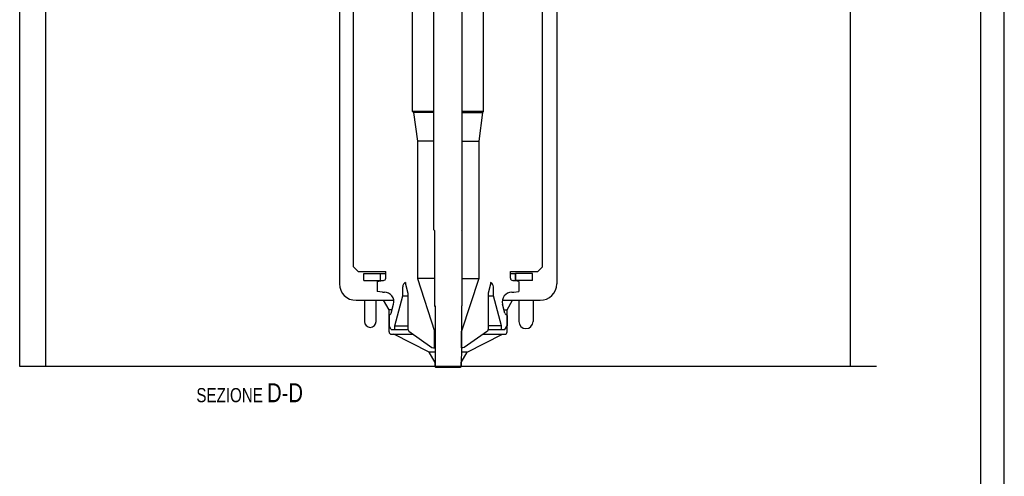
# Model space of a CAD drawing. Extents: x 0 to 1189, y 0 to 841.
# Tile 72 of 76: x 980 to 1189, y 420 to 517. Entities that reach past the tile are written whole.
import ezdxf

# ---------------------------------------------------------------- set-up
doc = ezdxf.new("R2010")
doc.units = 0
doc.header["$LTSCALE"] = 65.395
doc.layers.get('0').update_dxf_attribs({"linetype": 'CONTINUOUS'})
doc.layers.add('MG46096_3_G_55_R000_JG_BL12', color=7, linetype='CONTINUOUS')
doc.layers.add('MG46_3_PPU_WEB_BL11', color=7, linetype='CONTINUOUS')
doc.styles.get("Standard").update_dxf_attribs({"font": 'txt', "width": 0.8})

# ---------------------------------------------------------------- blocks, each defined once
blk = doc.blocks.new('A0_BL15', base_point=(594.5, 420.5))
at = {"color": 7, "linetype": 'CONTINUOUS'}
for p, q in [((1189, 0), (1189, 841)), ((1184, 5), (1184, 836))]:
    blk.add_line(p, q, dxfattribs=at)
blk = doc.blocks.new('MG46_3_PPU_WEB_BL11', base_point=(604.15, 524.71))
at = {"layer": 'MG46_3_PPU_WEB_BL11', "color": 7, "linetype": 'CONTINUOUS'}
for p, q in [((980.48, 443.15), (980.48, 539.15)), ((986, 443.15), (986, 539.15)), ((1156.41, 443.15), (1156.41, 539.15)), ((1048.2, 519.15), (1048.2, 460.65)), ((1094.2, 519.15), (1094.2, 460.65)), ((1051.7, 457.15), (1059.71, 457.15)), ((1053.49, 457.15), (1053.49, 452.65)), ((1055.96, 452.65), (1055.96, 457.15)), ((1058.7, 455.15), (1057.55, 457.15)), ((1082.7, 457.15), (1090.7, 457.15)), ((1083.7, 455.15), (1084.86, 457.15)), ((1086.2, 457.15), (1086.2, 452.65)), ((1089.2, 457.15), (1089.2, 452.65)), ((1059.34, 455.15), (1058.7, 455.15)), ((1058.7, 450.45), (1058.7, 455.15)), ((1083.06, 455.15), (1083.7, 455.15)), ((1083.7, 450.45), (1083.7, 455.15)), ((1059.2, 449.95), (1063.82, 449.95)), ((1067.19, 446.14), (1059.7, 449.95)), ((1075.21, 446.14), (1082.7, 449.95)), ((1078.59, 449.95), (1083.2, 449.95)), ((1068.48, 446.14), (1067.19, 446.14)), ((1068.45, 443.95), (1067.19, 446.14)), ((1073.95, 443.95), (1075.21, 446.14)), ((1075.21, 446.14), (1074.05, 446.14)), ((1068.45, 443.15), (980.48, 443.15)), ((1068.45, 443.15), (1068.45, 443.95)), ((1073.95, 443.15), (1073.95, 443.95)), ((1156.41, 443.15), (1073.95, 443.15))]:
    blk.add_line(p, q, dxfattribs=at)
for centre, radius, start, end in [((1051.7, 460.65), 3.5, 180, 270), ((1090.7, 460.65), 3.5, 270, 360), ((1054.72, 452.65), 1.23, 180, 360), ((1087.7, 452.65), 1.5, 180, 360), ((1059.2, 450.45), 0.5, 180, 270), ((1083.2, 450.45), 0.5, 270, 360)]:
    blk.add_arc(centre, radius, start, end, dxfattribs=at)
blk = doc.blocks.new('MG46096_3_G_55_R000_JG_BL12', base_point=(605.63, 511.41))
at = {"layer": 'MG46096_3_G_55_R000_JG_BL12', "color": 7, "linetype": 'CONTINUOUS'}
for p, q in [((1068.2, 472.05), (1068.2, 588.15)), ((1074.2, 472.05), (1074.2, 588.15)), ((1063.7, 497.15), (1063.7, 531.9)), ((1078.7, 497.15), (1078.7, 531.9)), ((1051.2, 464.25), (1051.2, 523.9)), ((1091.2, 464.25), (1091.2, 523.9)), ((1068.2, 497.15), (1063.7, 497.15)), ((1063.7, 497.15), (1063.9, 496.95)), ((1068.2, 496.95), (1063.9, 496.95)), ((1063.9, 496.95), (1064.7, 490.88)), ((1078.7, 497.15), (1074.2, 497.15)), ((1074.2, 496.95), (1078.5, 496.95)), ((1078.5, 496.95), (1077.7, 490.88)), ((1078.7, 497.15), (1078.5, 496.95)), ((1068.2, 490.88), (1064.7, 490.88)), ((1064.7, 490.88), (1064.7, 461.79)), ((1074.2, 490.88), (1077.7, 490.88)), ((1077.7, 490.88), (1077.7, 461.79)), ((1068.3, 471.95), (1068.2, 472.05)), ((1068.3, 471.95), (1068.3, 455.95)), ((1074.1, 471.95), (1074.2, 472.05)), ((1074.1, 471.95), (1074.1, 455.95)), ((1051.2, 464.25), (1052.2, 463.25)), ((1052.2, 463.25), (1058, 463.25)), ((1058, 461.85), (1058, 463.25)), ((1084.4, 463.25), (1090.2, 463.25)), ((1084.4, 461.85), (1084.4, 463.25)), ((1091.2, 464.25), (1090.2, 463.25)), ((1053.35, 462.85), (1058, 462.85)), ((1053.35, 461.35), (1053.35, 462.85)), ((1053.35, 461.35), (1057.22, 461.35)), ((1056.2, 461.16), (1057.3, 461.35)), ((1056.2, 461.16), (1056.2, 459.05)), ((1056.9, 461.35), (1056.9, 462.85)), ((1057.3, 461.35), (1057.5, 461.35)), ((1062.2, 460.95), (1062.2, 460.55)), ((1068.3, 461.79), (1064.7, 461.79)), ((1064.7, 461.79), (1068.33, 450.63)), ((1077.7, 461.79), (1074.08, 450.63)), ((1074.1, 461.79), (1077.7, 461.79)), ((1080.2, 460.95), (1080.2, 460.55)), ((1084.4, 462.85), (1085.5, 462.85)), ((1084.9, 461.35), (1085.1, 461.35)), ((1086.2, 461.16), (1085.1, 461.35)), ((1085.18, 461.35), (1085.5, 461.35)), ((1085.41, 462.85), (1085.41, 461.35)), ((1089.05, 462.85), (1085.5, 462.85)), ((1085.5, 462.85), (1085.5, 461.35)), ((1085.5, 461.35), (1085.5, 462.85)), ((1089.05, 461.35), (1085.5, 461.35)), ((1086.2, 461.16), (1086.2, 459.05)), ((1089.05, 461.35), (1089.05, 462.85)), ((1057.3, 458.85), (1056.2, 459.05)), ((1057.3, 458.85), (1057.73, 458.85)), ((1061.6, 458.1), (1061.6, 460.03)), ((1062.2, 460.55), (1062.7, 458.69)), ((1080.2, 460.55), (1079.7, 458.69)), ((1080.8, 458.1), (1080.8, 460.03)), ((1084.68, 458.85), (1085.1, 458.85)), ((1085.1, 458.85), (1086.2, 459.05)), ((1059.9, 451.75), (1061.6, 458.1)), ((1061.6, 458.1), (1062.7, 458.1)), ((1062.7, 458.69), (1062.7, 451.05)), ((1079.7, 458.69), (1079.7, 451.05)), ((1079.7, 458.1), (1080.8, 458.1)), ((1082.5, 451.75), (1080.8, 458.1)), ((1059.15, 454.42), (1059.66, 456.34)), ((1068.3, 455.95), (1068.35, 455.9)), ((1068.48, 455.95), (1068.35, 455.95)), ((1068.35, 455.95), (1068.35, 455.9)), ((1068.35, 455.9), (1068.48, 455.9)), ((1068.48, 455.95), (1068.48, 443.03)), ((1074.1, 455.95), (1074.05, 455.9)), ((1074.05, 455.9), (1074.05, 445.43)), ((1083.26, 454.42), (1082.75, 456.34)), ((1058.7, 453.95), (1058.97, 454.15)), ((1058.7, 453.95), (1058.7, 451.75)), ((1083.7, 453.95), (1083.44, 454.15)), ((1083.7, 453.95), (1083.7, 451.75)), ((1059.16, 450.95), (1058.7, 451.75)), ((1059.16, 450.95), (1062.74, 450.95)), ((1059.9, 451.75), (1062.7, 451.75)), ((1059.9, 450.95), (1059.9, 451.75)), ((1062.7, 451.05), (1062.89, 450.61)), ((1062.89, 450.61), (1067.8, 447.16)), ((1068.33, 450.63), (1068.48, 450.63)), ((1068.33, 447.05), (1068.33, 450.63)), ((1074.05, 450.63), (1074.08, 450.63)), ((1074.08, 447.05), (1074.08, 450.63)), ((1079.52, 450.61), (1074.6, 447.16)), ((1079.7, 451.05), (1079.52, 450.61)), ((1079.66, 450.95), (1083.24, 450.95)), ((1082.5, 451.75), (1079.7, 451.75)), ((1082.5, 450.95), (1082.5, 451.75)), ((1083.24, 450.95), (1083.7, 451.75)), ((1067.8, 447.16), (1068.15, 447.05)), ((1068.15, 447.05), (1068.48, 447.05)), ((1074.05, 447.05), (1074.25, 447.05)), ((1074.6, 447.16), (1074.25, 447.05)), ((1074.05, 445.43), (1073.95, 445.15)), ((1073.95, 445.15), (1073.95, 443.05)), ((1068.48, 443.03), (1068.55, 442.95)), ((1068.55, 442.95), (1073.85, 442.95)), ((1073.95, 443.05), (1073.85, 442.95))]:
    blk.add_line(p, q, dxfattribs=at)
for centre, radius, start, end in [((1057.5, 461.85), 0.5, 270, 360), ((1062.6, 460.03), 1, 113.5782, 180), ((1079.8, 460.03), 1, 0, 66.4218), ((1084.9, 461.85), 0.5, 180, 270), ((1057.73, 456.85), 2, 345, 90), ((1084.68, 456.85), 2, 90, 195), ((1058.66, 454.55), 0.5, 307, 345), ((1083.74, 454.55), 0.5, 195, 233)]:
    blk.add_arc(centre, radius, start, end, dxfattribs=at)

msp = doc.modelspace()

# ---------------------------------------------------------------- linework, layer by layer
at = {"color": 7, "linetype": 'CONTINUOUS'}
for p, q in [((1189, 0), (1189, 841)), ((1161.925, 443.154), (980.48, 443.154))]:
    msp.add_line(p, q, dxfattribs=at)

# ---------------------------------------------------------------- block references
at = {"color": 2, "linetype": 'CONTINUOUS'}
msp.add_blockref('A0_BL15', (594.5, 420.5), dxfattribs=at)
at = {"layer": 'MG46096_3_G_55_R000_JG_BL12'}
msp.add_blockref('MG46096_3_G_55_R000_JG_BL12', (605.627, 511.409), dxfattribs=at)
at = {"layer": 'MG46_3_PPU_WEB_BL11'}
msp.add_blockref('MG46_3_PPU_WEB_BL11', (604.153, 524.706), dxfattribs=at)

# ---------------------------------------------------------------- texts
at = {"color": 2, "linetype": 'CONTINUOUS', "insert": (1040.471, 439.55), "char_height": 3, "width": 42.14286, "attachment_point": 3}
msp.add_mtext('SEZIONE \\H4.0;D-D', dxfattribs=at)

doc.saveas('drawing.dxf')
